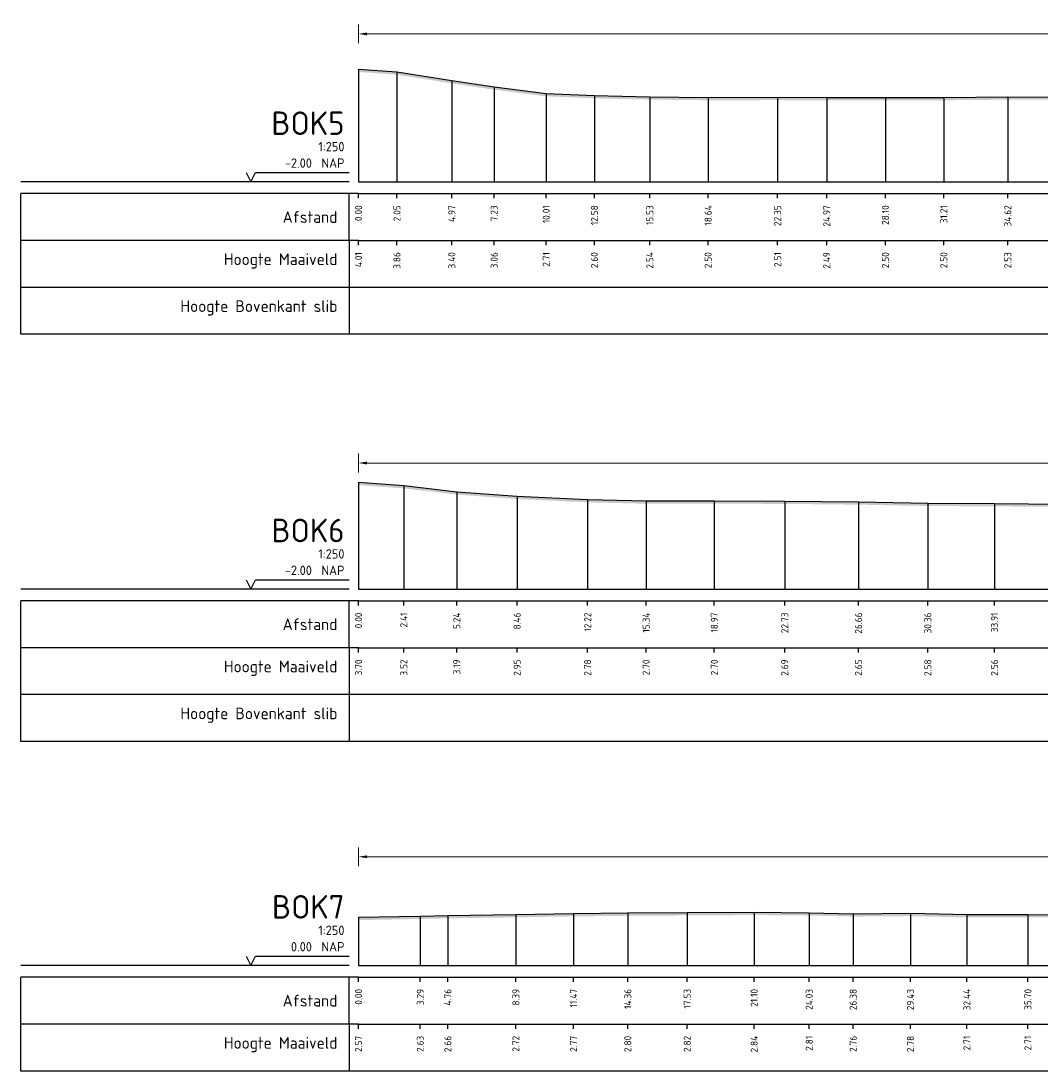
# Model space of a CAD drawing. Header units: metres. Extents: x 142544 to 148970, y 416231 to 417745.
# Tile 3 of 12: x 148695 to 148749, y 417598 to 417654. Entities that reach past the tile are written whole.
import ezdxf
from ezdxf.enums import TextEntityAlignment as Align

# ---------------------------------------------------------------- set-up
doc = ezdxf.new("R2010")
doc.units = ezdxf.units.M
doc.header["$PDMODE"] = 35
doc.header["$PDSIZE"] = 0.075
doc.layers.add('X-ME-AL-PROFIEL_HUIDIG MAAIVELD-GD', color=8, linetype='Continuous', lineweight=0)
doc.layers.add('X-XX-AL-DETAIL1-M', color=7, linetype='Continuous', lineweight=18)
doc.layers.add('X-ME-AL-PROFIEL_MAAIVELD-GD', color=8, linetype='Continuous')
doc.layers.add('X-ME-AL-PROFIELRASTER-S', color=7, linetype='Continuous')
doc.styles.add('NLCS-ISO-ANNOTATIEF-T18', font='NLCS-ISO.ttf', dxfattribs={"height": 1.8})
doc.styles.add('NLCS-ISO-ANNOTATIVE-T18', font='NLCS-ISO.ttf', dxfattribs={"height": 1.8})
doc.dimstyles.new('NLCS-ANNOTATIEF-T18-PIJL_L2_H0', dxfattribs={"dimtxt": 2.5, "dimasz": 1.8, "dimexe": 2, "dimexo": 2, "dimgap": 0.7, "dimtad": 1, "dimzin": 0, "dimdsep": 46, "dimtxsty": 'NLCS-ISO-ANNOTATIEF-T18', "dimcen": 0, "dimdle": 2, "dimclrd": 256, "dimclre": 256, "dimclrt": 10, "dimaunit": 2, "dimadec": 0, "dimazin": 0, "dimtfac": 1, "dimtdec": 3, "dimtofl": 0, "dimtmove": 0, "dimatfit": 3, "dimfxl": 2, "dimfxlon": 1, "dimtfillclr": 256, "dimtolj": 1, "dimtzin": 0, "dimlwd": -1, "dimlwe": -1, "dimarcsym": 0})

# ---------------------------------------------------------------- blocks, each defined once
blk = doc.blocks.new('SAL-PROFIELRASTER-D')
at = {"color": 0, "linetype": 'ByBlock', "lineweight": -2, "flags": 128}
for points in [[(-2, 0), (-72, 0)], [(-24, 2), (-23, 0), (-22, 2), (-2, 2)], [(-72, -12.5), (-72, -2.5)], [(0, -2.5), (-72, -2.5)], [(-2, -12.5), (-2, -2.5)], [(0, -12.5), (-72, -12.5)]]:
    blk.add_lwpolyline(points, dxfattribs=at)
at = {"color": 0, "linetype": 'ByBlock', "lineweight": -2, "style": 'NLCS-ISO-ANNOTATIVE-T18'}
blk.add_text('NAP', height=2, dxfattribs=at).set_placement((-3, 3), align=Align.RIGHT)
blk.add_text('Afstand', height=2.5, dxfattribs=at).set_placement((-4.5, -7.5), align=Align.MIDDLE_RIGHT)
for tag, height, p in [('PROFIELNR', 5, (-3, 10)), ('SCHAAL', 2, (-3, 6.5)), ('NAP', 2, (-9.94, 3))]:
    blk.add_attdef(tag, text='', height=height, dxfattribs=at).set_placement(p, align=Align.RIGHT)
blk = doc.blocks.new('SAL-PROFIELRASTER_BALK_EIND1-D')
at = {"color": 0, "linetype": 'ByBlock', "lineweight": -2, "flags": 128}
for points in [[(0, 0), (1, 0)], [(0, -2.5), (1, -2.5)], [(0, -12.5), (1, -12.5)]]:
    blk.add_lwpolyline(points, dxfattribs=at)
blk = doc.blocks.new('SAL-PROFIELRASTER_BALK-D')
at = {"color": 0, "linetype": 'ByBlock', "lineweight": -2}
for p, q in [((-72, -12.5), (-72, -2.5)), ((-2, -2.5), (-2, -12.5)), ((0, -12.5), (-72, -12.5))]:
    blk.add_line(p, q, dxfattribs=at)
at = {"color": 0, "linetype": 'ByBlock', "lineweight": -2, "style": 'NLCS-ISO-ANNOTATIVE-T18'}
for tag, height, p in [('TITEL1', 2.5, (-4.5, -6.5)), ('TITEL2', 1.5, (-4.5, -9.5))]:
    blk.add_attdef(tag, text='', height=height, dxfattribs=at).set_placement(p, align=Align.MIDDLE_RIGHT)
blk = doc.blocks.new('SAL-PROFIELRASTER_BALK_EIND2-D')
at = {"color": 0, "linetype": 'ByBlock', "lineweight": -2}
blk.add_line((1, -12.5), (0, -12.5), dxfattribs=at)
blk = doc.blocks.new('SAL-PROFIELRASTER_BALK_DATA-D')
at = {"color": 0, "linetype": 'ByBlock', "lineweight": -2}
blk.add_lwpolyline([(0, -3.5), (0, -2.5)], dxfattribs=at)
at = {"color": 0, "linetype": 'ByBlock', "lineweight": -2, "style": 'NLCS-ISO-ANNOTATIVE-T18'}
blk.add_attdef('GETAL', text='', height=1.5, rotation=90, dxfattribs=at).set_placement((0.75, -5), align=Align.RIGHT)
blk = doc.blocks.new('SAL-PROFIELRASTER_AANHAAL-D')
at = {"color": 9, "linetype": 'ByBlock', "lineweight": -2, "flags": 128}
blk.add_lwpolyline([(0, 1), (0, 0)], dxfattribs=at)
blk = doc.blocks.new('*D28')
at = {"layer": 'Defpoints', "color": 0, "transparency": 16777216}
for p in [(148712.789, 417653.21), (148900.563, 417648.633), (148712.789, 417645.325)]:
    blk.add_point(p, dxfattribs=at)
at = {"layer": 'X-XX-AL-DETAIL1-M', "transparency": 16777216}
for p, q in [((148712.789, 417652.71), (148712.789, 417653.71)), ((148900.563, 417652.71), (148900.563, 417653.71)), ((148900.113, 417653.21), (148713.239, 417653.21))]:
    blk.add_line(p, q, dxfattribs=at)
for points in [[(148713.239, 417653.285), (148713.239, 417653.135), (148712.789, 417653.21)], [(148900.113, 417653.285), (148900.113, 417653.135), (148900.563, 417653.21)]]:
    blk.add_solid(points, dxfattribs=at)
at = {"layer": 'X-XX-AL-DETAIL1-M', "color": 10, "transparency": 16777216, "insert": (148806.676, 417653.61), "char_height": 0.45, "attachment_point": 5, "style": 'NLCS-ISO-ANNOTATIEF-T18'}
blk.add_mtext('\\A1;Gras', dxfattribs=at)
blk = doc.blocks.new('*D31')
at = {"layer": 'Defpoints', "color": 0, "transparency": 16777216}
for p in [(148712.789, 417630.336), (148712.789, 417623.614), (148879.743, 417623.614)]:
    blk.add_point(p, dxfattribs=at)
at = {"layer": 'X-XX-AL-DETAIL1-M', "transparency": 16777216}
for p, q in [((148712.789, 417629.836), (148712.789, 417630.836)), ((148879.293, 417630.336), (148713.239, 417630.336)), ((148879.743, 417629.836), (148879.743, 417630.836))]:
    blk.add_line(p, q, dxfattribs=at)
for points in [[(148713.239, 417630.411), (148713.239, 417630.261), (148712.789, 417630.336)], [(148879.293, 417630.411), (148879.293, 417630.261), (148879.743, 417630.336)]]:
    blk.add_solid(points, dxfattribs=at)
at = {"layer": 'X-XX-AL-DETAIL1-M', "color": 10, "transparency": 16777216, "insert": (148796.266, 417630.736), "char_height": 0.45, "attachment_point": 5, "style": 'NLCS-ISO-ANNOTATIEF-T18'}
blk.add_mtext('\\A1;Gras', dxfattribs=at)
blk = doc.blocks.new('*D34')
at = {"layer": 'Defpoints', "color": 0, "transparency": 16777216}
for p in [(148712.789, 417609.346), (148712.789, 417603.549), (148926.484, 417603.549)]:
    blk.add_point(p, dxfattribs=at)
at = {"layer": 'X-XX-AL-DETAIL1-M', "transparency": 16777216}
for p, q in [((148712.789, 417608.846), (148712.789, 417609.846)), ((148926.484, 417608.846), (148926.484, 417609.846)), ((148926.034, 417609.346), (148713.239, 417609.346))]:
    blk.add_line(p, q, dxfattribs=at)
for points in [[(148713.239, 417609.421), (148713.239, 417609.271), (148712.789, 417609.346)], [(148926.034, 417609.421), (148926.034, 417609.271), (148926.484, 417609.346)]]:
    blk.add_solid(points, dxfattribs=at)
at = {"layer": 'X-XX-AL-DETAIL1-M', "color": 10, "transparency": 16777216, "insert": (148819.637, 417609.746), "char_height": 0.45, "attachment_point": 5, "style": 'NLCS-ISO-ANNOTATIEF-T18'}
blk.add_mtext('\\A1;Gras', dxfattribs=at)

msp = doc.modelspace()

# ---------------------------------------------------------------- hatches: boundary and pattern name
at = {"layer": 'X-ME-AL-PROFIEL_HUIDIG MAAIVELD-GD'}
h = msp.add_hatch(dxfattribs=at)
h.set_pattern_fill('AGR-MAAIVELD', color=256, scale=0.1, pattern_type=2)
h.set_pattern_definition([(45, (0, 49.6302), (-0.5000001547, 0.5000001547), []), (45, (-0.0714, 49.7016), (0, 1.0000003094), [0.707107, -0.707107]), (45, (-0.14286, 49.77306), (0, 1.0000003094), [0.707107, -0.707107]), (45, (-0.2153, 49.8455), (0, 1.0000003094), [0.707107, -0.707107]), (45, (-0.2857, 49.9159), (0, 1.0000003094), [0.707107, -0.707107]), (45, (-0.35714, 49.98734), (0, 1.0000003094), [0.707107, -0.707107]), (45, (-0.4286, 50.0588), (0, 1.0000003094), [0.707107, -0.707107]), (315, (0, 49.6302), (0.5000001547, 0.5000001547), []), (315, (0.0714, 49.7016), (1.0000003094, -3e-16), [0.707107, -0.707107]), (315, (0.14286, 49.77306), (1.0000003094, -3e-16), [0.707107, -0.707107]), (315, (0.2153, 49.8455), (1.0000003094, -3e-16), [0.707107, -0.707107]), (315, (0.2857, 49.9159), (1.0000003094, -3e-16), [0.707107, -0.707107]), (315, (0.35714, 49.98734), (1.0000003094, -3e-16), [0.707107, -0.707107]), (315, (0.4286, 50.0588), (1.0000003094, -3e-16), [0.707107, -0.707107])])
h.paths.add_polyline_path([(148926.476, 417645.663), (148925.035, 417646.113), (148922.772, 417647.099), (148921.46, 417647.2), (148919.81, 417647.225), (148918.136, 417647.3), (148916.181, 417647.57), (148914.672, 417647.576), (148913.342, 417647.526), (148909.883, 417647.734), (148907.442, 417647.9), (148905.341, 417648.035), (148902.814, 417648.301), (148900.563, 417648.633), (148900.113, 417649.204), (148898.545, 417649.748), (148895.502, 417649.908), (148892.946, 417650.314), (148890.681, 417650.723), (148887.988, 417651.28), (148885.83, 417651.396), (148883.256, 417651.316), (148880.371, 417650.752), (148878.053, 417650.403), (148875.687, 417650.178), (148872.679, 417649.992), (148869.465, 417649.962), (148866.572, 417649.959), (148862.924, 417649.948), (148859.779, 417649.927), (148856.158, 417649.869), (148852.925, 417649.916), (148849.485, 417649.961), (148846.015, 417649.896), (148842.45, 417649.947), (148838.913, 417649.927), (148835.443, 417649.913), (148831.875, 417649.946), (148828.309, 417649.894), (148824.724, 417649.992), (148821.208, 417649.92), (148817.98, 417649.887), (148814.809, 417649.786), (148811.991, 417649.853), (148809.123, 417649.919), (148805.737, 417649.935), (148802.618, 417649.909), (148799.138, 417649.925), (148795.622, 417649.853), (148791.984, 417649.843), (148788.343, 417649.865), (148784.8, 417649.823), (148781.662, 417649.773), (148778.659, 417649.782), (148775.155, 417649.782), (148772.01, 417649.829), (148768.579, 417649.863), (148764.896, 417649.877), (148761.426, 417649.832), (148757.83, 417649.836), (148754.42, 417649.832), (148750.848, 417649.847), (148747.412, 417649.856), (148744.001, 417649.823), (148740.886, 417649.828), (148737.756, 417649.816), (148735.14, 417649.831), (148731.432, 417649.823), (148728.323, 417649.86), (148725.372, 417649.925), (148722.8, 417650.035), (148720.019, 417650.387), (148717.762, 417650.724), (148714.839, 417651.189), (148712.789, 417651.334), (148712.789, 417651.184), (148714.839, 417651.039), (148717.762, 417650.574), (148720.019, 417650.237), (148722.8, 417649.885), (148725.372, 417649.775), (148728.323, 417649.71), (148731.432, 417649.673), (148735.14, 417649.681), (148737.756, 417649.666), (148740.886, 417649.678), (148744.001, 417649.673), (148747.412, 417649.706), (148750.848, 417649.697), (148754.42, 417649.682), (148757.83, 417649.686), (148761.426, 417649.682), (148764.896, 417649.727), (148768.579, 417649.713), (148772.01, 417649.679), (148775.155, 417649.632), (148778.659, 417649.632), (148781.662, 417649.623), (148784.8, 417649.673), (148788.343, 417649.715), (148791.984, 417649.693), (148795.622, 417649.703), (148799.138, 417649.775), (148802.618, 417649.759), (148805.737, 417649.785), (148809.123, 417649.769), (148811.991, 417649.703), (148814.809, 417649.636), (148817.98, 417649.737), (148821.208, 417649.77), (148824.724, 417649.842), (148828.309, 417649.744), (148831.875, 417649.796), (148835.443, 417649.763), (148838.913, 417649.777), (148842.45, 417649.797), (148846.015, 417649.746), (148849.485, 417649.811), (148852.925, 417649.766), (148856.158, 417649.719), (148859.779, 417649.777), (148862.924, 417649.798), (148866.572, 417649.809), (148869.465, 417649.812), (148872.679, 417649.842), (148875.687, 417650.028), (148878.053, 417650.253), (148880.371, 417650.602), (148883.256, 417651.166), (148885.83, 417651.246), (148887.988, 417651.13), (148890.681, 417650.573), (148892.946, 417650.164), (148895.502, 417649.758), (148898.545, 417649.598), (148900.113, 417649.054), (148900.563, 417648.483), (148902.814, 417648.151), (148905.341, 417647.885), (148907.442, 417647.75), (148909.883, 417647.584), (148913.342, 417647.376), (148914.672, 417647.426), (148916.181, 417647.42), (148918.136, 417647.15), (148919.81, 417647.075), (148921.46, 417647.05), (148922.772, 417646.949), (148925.035, 417645.963), (148926.476, 417645.513)])
h = msp.add_hatch(dxfattribs=at)
h.set_pattern_fill('AGR-MAAIVELD', color=256, scale=0.1, pattern_type=2)
h.set_pattern_definition([(45, (0, 67.27346), (-0.5000001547, 0.5000001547), []), (45, (-0.0714, 67.3449), (0, 1.0000003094), [0.707107, -0.707107]), (45, (-0.14286, 67.4163), (0, 1.0000003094), [0.707107, -0.707107]), (45, (-0.2153, 67.48875), (0, 1.0000003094), [0.707107, -0.707107]), (45, (-0.2857, 67.5592), (0, 1.0000003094), [0.707107, -0.707107]), (45, (-0.35714, 67.6306), (0, 1.0000003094), [0.707107, -0.707107]), (45, (-0.4286, 67.702), (0, 1.0000003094), [0.707107, -0.707107]), (315, (0, 67.27346), (0.5000001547, 0.5000001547), []), (315, (0.0714, 67.3449), (1.0000003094, -3e-16), [0.707107, -0.707107]), (315, (0.14286, 67.4163), (1.0000003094, -3e-16), [0.707107, -0.707107]), (315, (0.2153, 67.48875), (1.0000003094, -3e-16), [0.707107, -0.707107]), (315, (0.2857, 67.5592), (1.0000003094, -3e-16), [0.707107, -0.707107]), (315, (0.35714, 67.6306), (1.0000003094, -3e-16), [0.707107, -0.707107]), (315, (0.4286, 67.702), (1.0000003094, -3e-16), [0.707107, -0.707107])])
h.paths.add_polyline_path([(148901.029, 417624.065), (148899.253, 417624.823), (148897.418, 417625.291), (148895.498, 417625.485), (148894.411, 417625.59), (148893.428, 417625.638), (148891.36, 417625.741), (148889.35, 417625.781), (148887.687, 417625.893), (148884.436, 417626.056), (148882.19, 417626.172), (148879.743, 417626.382), (148877.918, 417626.575), (148875.592, 417626.825), (148872.883, 417627.101), (148872.299, 417627.812), (148869.996, 417627.781), (148867.027, 417627.792), (148864.542, 417627.93), (148861.464, 417628.042), (148857.892, 417628.074), (148854.461, 417628.093), (148851.142, 417628.068), (148847.495, 417628.049), (148843.912, 417628.038), (148840.511, 417628.052), (148837.071, 417628.079), (148833.525, 417628.078), (148830.033, 417627.985), (148826.766, 417627.961), (148823.561, 417627.96), (148819.865, 417628.023), (148816.302, 417628.087), (148812.553, 417628.072), (148808.852, 417628.049), (148805.218, 417628.113), (148801.433, 417628.102), (148797.975, 417628.134), (148794.092, 417628.141), (148790.568, 417628.133), (148786.898, 417628.101), (148783.059, 417628.164), (148779.444, 417628.216), (148775.811, 417628.251), (148771.962, 417628.266), (148768.781, 417628.238), (148764.928, 417628.211), (148761.489, 417628.191), (148757.817, 417628.199), (148754.049, 417628.17), (148750.339, 417628.144), (148746.702, 417628.175), (148743.147, 417628.194), (148739.448, 417628.266), (148735.517, 417628.308), (148731.763, 417628.313), (148728.127, 417628.315), (148725.008, 417628.389), (148721.244, 417628.568), (148718.027, 417628.803), (148715.202, 417629.134), (148712.789, 417629.309), (148712.789, 417629.159), (148715.202, 417628.984), (148718.027, 417628.653), (148721.244, 417628.418), (148725.008, 417628.239), (148728.127, 417628.165), (148731.763, 417628.163), (148735.517, 417628.158), (148739.448, 417628.116), (148743.147, 417628.044), (148746.702, 417628.025), (148750.339, 417627.994), (148754.049, 417628.02), (148757.817, 417628.049), (148761.489, 417628.041), (148764.928, 417628.061), (148768.781, 417628.088), (148771.962, 417628.116), (148775.811, 417628.101), (148779.444, 417628.066), (148783.059, 417628.014), (148786.898, 417627.951), (148790.568, 417627.983), (148794.092, 417627.991), (148797.975, 417627.984), (148801.433, 417627.952), (148805.218, 417627.963), (148808.852, 417627.899), (148812.553, 417627.922), (148816.302, 417627.937), (148819.865, 417627.873), (148823.561, 417627.81), (148826.766, 417627.811), (148830.033, 417627.835), (148833.525, 417627.928), (148837.071, 417627.929), (148840.511, 417627.902), (148843.912, 417627.888), (148847.495, 417627.899), (148851.142, 417627.918), (148854.461, 417627.943), (148857.892, 417627.924), (148861.464, 417627.892), (148864.542, 417627.78), (148867.027, 417627.642), (148869.996, 417627.631), (148872.299, 417627.662), (148872.883, 417626.951), (148875.592, 417626.675), (148877.918, 417626.425), (148879.743, 417626.232), (148882.19, 417626.022), (148884.436, 417625.906), (148887.687, 417625.743), (148889.35, 417625.631), (148891.36, 417625.591), (148893.428, 417625.488), (148894.411, 417625.44), (148895.498, 417625.335), (148897.418, 417625.141), (148899.253, 417624.673), (148901.029, 417623.915)])
h = msp.add_hatch(dxfattribs=at)
h.set_pattern_fill('AGR-MAAIVELD', color=256, scale=0.1, pattern_type=2)
h.set_pattern_definition([(45, (0, 79.98554), (-0.5000001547, 0.5000001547), []), (45, (-0.0714, 80.057), (0, 1.0000003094), [0.707107, -0.707107]), (45, (-0.14286, 80.1284), (0, 1.0000003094), [0.707107, -0.707107]), (45, (-0.2153, 80.2008), (0, 1.0000003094), [0.707107, -0.707107]), (45, (-0.2857, 80.27125), (0, 1.0000003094), [0.707107, -0.707107]), (45, (-0.35714, 80.3427), (0, 1.0000003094), [0.707107, -0.707107]), (45, (-0.4286, 80.4141), (0, 1.0000003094), [0.707107, -0.707107]), (315, (0, 79.98554), (0.5000001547, 0.5000001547), []), (315, (0.0714, 80.057), (1.0000003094, -3e-16), [0.707107, -0.707107]), (315, (0.14286, 80.1284), (1.0000003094, -3e-16), [0.707107, -0.707107]), (315, (0.2153, 80.2008), (1.0000003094, -3e-16), [0.707107, -0.707107]), (315, (0.2857, 80.27125), (1.0000003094, -3e-16), [0.707107, -0.707107]), (315, (0.35714, 80.3427), (1.0000003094, -3e-16), [0.707107, -0.707107]), (315, (0.4286, 80.4141), (1.0000003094, -3e-16), [0.707107, -0.707107])])
h.paths.add_polyline_path([(148926.484, 417606.101), (148923.541, 417606.142), (148920.004, 417606.157), (148916.948, 417606.196), (148913.789, 417606.158), (148909.719, 417606.218), (148906.144, 417606.242), (148902.998, 417606.334), (148900.033, 417606.334), (148896.95, 417606.402), (148893.28, 417606.499), (148889.406, 417606.568), (148885.689, 417606.557), (148881.816, 417606.478), (148878.729, 417606.449), (148875.638, 417606.389), (148872.919, 417606.268), (148869.813, 417606.16), (148866.958, 417606.091), (148863.759, 417606.041), (148860.376, 417606.023), (148857.518, 417605.988), (148854.415, 417605.964), (148850.831, 417605.962), (148847.302, 417605.964), (148843.829, 417605.955), (148840.244, 417605.951), (148836.927, 417606.023), (148833.543, 417606.039), (148829.943, 417606.145), (148826.517, 417606.273), (148822.903, 417606.47), (148819.557, 417606.551), (148816.053, 417606.494), (148813.001, 417606.43), (148809.486, 417606.338), (148806.148, 417606.288), (148802.449, 417606.236), (148798.729, 417606.158), (148794.82, 417606.167), (148791.044, 417606.185), (148787.407, 417606.095), (148783.939, 417606.084), (148780.711, 417606.155), (148777.783, 417606.2), (148774.767, 417606.302), (148771.41, 417606.298), (148768.02, 417606.289), (148764.964, 417606.316), (148762.045, 417606.295), (148758.977, 417606.259), (148755.56, 417606.243), (148751.891, 417606.249), (148748.486, 417606.261), (148745.234, 417606.261), (148742.22, 417606.331), (148739.167, 417606.306), (148736.823, 417606.362), (148733.889, 417606.388), (148730.319, 417606.367), (148727.148, 417606.348), (148724.258, 417606.316), (148721.181, 417606.265), (148717.551, 417606.213), (148716.084, 417606.179), (148712.789, 417606.117), (148712.789, 417605.967), (148716.084, 417606.029), (148717.551, 417606.063), (148721.181, 417606.115), (148724.258, 417606.166), (148727.148, 417606.198), (148730.319, 417606.217), (148733.889, 417606.238), (148736.823, 417606.212), (148739.167, 417606.156), (148742.22, 417606.181), (148745.234, 417606.111), (148748.486, 417606.111), (148751.891, 417606.099), (148755.56, 417606.093), (148758.977, 417606.109), (148762.045, 417606.145), (148764.964, 417606.166), (148768.02, 417606.139), (148771.41, 417606.148), (148774.767, 417606.152), (148777.783, 417606.05), (148780.711, 417606.005), (148783.939, 417605.934), (148787.407, 417605.945), (148791.044, 417606.035), (148794.82, 417606.017), (148798.729, 417606.008), (148802.449, 417606.086), (148806.148, 417606.138), (148809.486, 417606.188), (148813.001, 417606.28), (148816.053, 417606.344), (148819.557, 417606.401), (148822.903, 417606.32), (148826.517, 417606.123), (148829.943, 417605.995), (148833.543, 417605.889), (148836.927, 417605.873), (148840.244, 417605.801), (148843.829, 417605.805), (148847.302, 417605.814), (148850.831, 417605.812), (148854.415, 417605.814), (148857.518, 417605.838), (148860.376, 417605.873), (148863.759, 417605.891), (148866.958, 417605.941), (148869.813, 417606.01), (148872.919, 417606.118), (148875.638, 417606.239), (148878.729, 417606.299), (148881.816, 417606.328), (148885.689, 417606.407), (148889.406, 417606.418), (148893.28, 417606.349), (148896.95, 417606.252), (148900.033, 417606.184), (148902.998, 417606.184), (148906.144, 417606.092), (148909.719, 417606.068), (148913.789, 417606.008), (148916.948, 417606.046), (148920.004, 417606.007), (148923.541, 417605.992), (148926.484, 417605.951)])

# ---------------------------------------------------------------- linework, layer by layer
at = {"layer": 'X-ME-AL-PROFIEL_MAAIVELD-GD'}
for points in [[(148712.789, 417651.334), (148714.839, 417651.189), (148717.762, 417650.724), (148720.019, 417650.387), (148722.8, 417650.035), (148725.372, 417649.925), (148728.323, 417649.86), (148731.432, 417649.823), (148735.14, 417649.831), (148737.756, 417649.816), (148740.886, 417649.828), (148744.001, 417649.823), (148747.412, 417649.856), (148750.848, 417649.847)], [(148712.789, 417629.309), (148715.202, 417629.134), (148718.027, 417628.803), (148721.244, 417628.568), (148725.008, 417628.389), (148728.127, 417628.315), (148731.763, 417628.313), (148735.517, 417628.308), (148739.448, 417628.266), (148743.147, 417628.194), (148746.702, 417628.175), (148750.339, 417628.144)], [(148712.789, 417606.117), (148716.084, 417606.179), (148717.551, 417606.213), (148721.181, 417606.265), (148724.258, 417606.316), (148727.148, 417606.348), (148730.319, 417606.367), (148733.889, 417606.388), (148736.823, 417606.362), (148739.167, 417606.306), (148742.22, 417606.331), (148745.234, 417606.261), (148748.486, 417606.261), (148751.891, 417606.249)]]:
    msp.add_lwpolyline(points, dxfattribs=at)

# ---------------------------------------------------------------- block references
at = {"layer": 'X-ME-AL-PROFIELRASTER-S'}
for p, yscale in [((148712.789, 417645.325), 6.009), ((148714.839, 417645.325), 5.864), ((148717.762, 417645.325), 5.399), ((148720.019, 417645.325), 5.061999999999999), ((148722.8, 417645.325), 4.71), ((148725.372, 417645.325), 4.6), ((148728.323, 417645.325), 4.535), ((148731.432, 417645.325), 4.498), ((148735.14, 417645.325), 4.506), ((148737.756, 417645.325), 4.491), ((148740.886, 417645.325), 4.503), ((148744.001, 417645.325), 4.498), ((148747.412, 417645.325), 4.531000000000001), ((148712.789, 417623.614), 5.695), ((148715.202, 417623.614), 5.52), ((148718.027, 417623.614), 5.189), ((148721.244, 417623.614), 4.954000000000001), ((148725.008, 417623.614), 4.775), ((148728.127, 417623.614), 4.701000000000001), ((148731.763, 417623.614), 4.699), ((148735.517, 417623.614), 4.694), ((148739.448, 417623.614), 4.652), ((148743.147, 417623.614), 4.58), ((148746.702, 417623.614), 4.561), ((148717.551, 417603.549), 2.664), ((148721.181, 417603.549), 2.716), ((148724.258, 417603.549), 2.767), ((148727.148, 417603.549), 2.799), ((148730.319, 417603.549), 2.818), ((148733.889, 417603.549), 2.839), ((148736.823, 417603.549), 2.813), ((148739.167, 417603.549), 2.757), ((148742.22, 417603.549), 2.782), ((148745.234, 417603.549), 2.712), ((148748.486, 417603.549), 2.712), ((148712.789, 417603.549), 2.568), ((148716.084, 417603.549), 2.63)]:
    msp.add_blockref('SAL-PROFIELRASTER_AANHAAL-D', p, dxfattribs=dict(at, yscale=yscale))
at = {"layer": 'X-ME-AL-PROFIELRASTER-S', "xscale": 0.25, "yscale": 0.25, "zscale": 0.25}
for name, p, values in [('SAL-PROFIELRASTER-D', (148712.789, 417645.325), {'PROFIELNR': 'BOK5', 'SCHAAL': '1:250', 'NAP': '-2.00'}), ('SAL-PROFIELRASTER_BALK_DATA-D', (148712.789, 417645.325), {'GETAL': '0.00'}), ('SAL-PROFIELRASTER_BALK_DATA-D', (148714.839, 417645.325), {'GETAL': '2.05'}), ('SAL-PROFIELRASTER_BALK_DATA-D', (148717.762, 417645.325), {'GETAL': '4.97'}), ('SAL-PROFIELRASTER_BALK_DATA-D', (148720.019, 417645.325), {'GETAL': '7.23'}), ('SAL-PROFIELRASTER_BALK_DATA-D', (148722.8, 417645.325), {'GETAL': '10.01'}), ('SAL-PROFIELRASTER_BALK_DATA-D', (148725.372, 417645.325), {'GETAL': '12.58'}), ('SAL-PROFIELRASTER_BALK_DATA-D', (148728.323, 417645.325), {'GETAL': '15.53'}), ('SAL-PROFIELRASTER_BALK_DATA-D', (148731.432, 417645.325), {'GETAL': '18.64'}), ('SAL-PROFIELRASTER_BALK_DATA-D', (148735.14, 417645.325), {'GETAL': '22.35'}), ('SAL-PROFIELRASTER_BALK_DATA-D', (148737.756, 417645.325), {'GETAL': '24.97'}), ('SAL-PROFIELRASTER_BALK_DATA-D', (148740.886, 417645.325), {'GETAL': '28.10'}), ('SAL-PROFIELRASTER_BALK_DATA-D', (148744.001, 417645.325), {'GETAL': '31.21'}), ('SAL-PROFIELRASTER_BALK_DATA-D', (148747.412, 417645.325), {'GETAL': '34.62'}), ('SAL-PROFIELRASTER_BALK-D', (148712.789, 417642.825), {'TITEL1': 'Hoogte Maaiveld'}), ('SAL-PROFIELRASTER_BALK_DATA-D', (148712.789, 417642.825), {'GETAL': '4.01'}), ('SAL-PROFIELRASTER_BALK_DATA-D', (148714.839, 417642.825), {'GETAL': '3.86'}), ('SAL-PROFIELRASTER_BALK_DATA-D', (148717.762, 417642.825), {'GETAL': '3.40'}), ('SAL-PROFIELRASTER_BALK_DATA-D', (148720.019, 417642.825), {'GETAL': '3.06'}), ('SAL-PROFIELRASTER_BALK_DATA-D', (148722.8, 417642.825), {'GETAL': '2.71'}), ('SAL-PROFIELRASTER_BALK_DATA-D', (148725.372, 417642.825), {'GETAL': '2.60'}), ('SAL-PROFIELRASTER_BALK_DATA-D', (148728.323, 417642.825), {'GETAL': '2.54'}), ('SAL-PROFIELRASTER_BALK_DATA-D', (148731.432, 417642.825), {'GETAL': '2.50'}), ('SAL-PROFIELRASTER_BALK_DATA-D', (148735.14, 417642.825), {'GETAL': '2.51'}), ('SAL-PROFIELRASTER_BALK_DATA-D', (148737.756, 417642.825), {'GETAL': '2.49'}), ('SAL-PROFIELRASTER_BALK_DATA-D', (148740.886, 417642.825), {'GETAL': '2.50'}), ('SAL-PROFIELRASTER_BALK_DATA-D', (148744.001, 417642.825), {'GETAL': '2.50'}), ('SAL-PROFIELRASTER_BALK_DATA-D', (148747.412, 417642.825), {'GETAL': '2.53'}), ('SAL-PROFIELRASTER_BALK-D', (148712.789, 417640.325), {'TITEL1': 'Hoogte Bovenkant slib'}), ('SAL-PROFIELRASTER-D', (148712.789, 417623.614), {'PROFIELNR': 'BOK6', 'SCHAAL': '1:250', 'NAP': '-2.00'}), ('SAL-PROFIELRASTER_BALK_DATA-D', (148712.789, 417623.614), {'GETAL': '0.00'}), ('SAL-PROFIELRASTER_BALK_DATA-D', (148715.202, 417623.614), {'GETAL': '2.41'}), ('SAL-PROFIELRASTER_BALK_DATA-D', (148718.027, 417623.614), {'GETAL': '5.24'}), ('SAL-PROFIELRASTER_BALK_DATA-D', (148721.244, 417623.614), {'GETAL': '8.46'}), ('SAL-PROFIELRASTER_BALK_DATA-D', (148725.008, 417623.614), {'GETAL': '12.22'}), ('SAL-PROFIELRASTER_BALK_DATA-D', (148728.127, 417623.614), {'GETAL': '15.34'}), ('SAL-PROFIELRASTER_BALK_DATA-D', (148731.763, 417623.614), {'GETAL': '18.97'}), ('SAL-PROFIELRASTER_BALK_DATA-D', (148735.517, 417623.614), {'GETAL': '22.73'}), ('SAL-PROFIELRASTER_BALK_DATA-D', (148739.448, 417623.614), {'GETAL': '26.66'}), ('SAL-PROFIELRASTER_BALK_DATA-D', (148743.147, 417623.614), {'GETAL': '30.36'}), ('SAL-PROFIELRASTER_BALK_DATA-D', (148746.702, 417623.614), {'GETAL': '33.91'}), ('SAL-PROFIELRASTER_BALK-D', (148712.789, 417621.114), {'TITEL1': 'Hoogte Maaiveld'}), ('SAL-PROFIELRASTER_BALK_DATA-D', (148712.789, 417621.114), {'GETAL': '3.70'}), ('SAL-PROFIELRASTER_BALK_DATA-D', (148715.202, 417621.114), {'GETAL': '3.52'}), ('SAL-PROFIELRASTER_BALK_DATA-D', (148718.027, 417621.114), {'GETAL': '3.19'}), ('SAL-PROFIELRASTER_BALK_DATA-D', (148721.244, 417621.114), {'GETAL': '2.95'}), ('SAL-PROFIELRASTER_BALK_DATA-D', (148725.008, 417621.114), {'GETAL': '2.78'}), ('SAL-PROFIELRASTER_BALK_DATA-D', (148728.127, 417621.114), {'GETAL': '2.70'}), ('SAL-PROFIELRASTER_BALK_DATA-D', (148731.763, 417621.114), {'GETAL': '2.70'}), ('SAL-PROFIELRASTER_BALK_DATA-D', (148735.517, 417621.114), {'GETAL': '2.69'}), ('SAL-PROFIELRASTER_BALK_DATA-D', (148739.448, 417621.114), {'GETAL': '2.65'}), ('SAL-PROFIELRASTER_BALK_DATA-D', (148743.147, 417621.114), {'GETAL': '2.58'}), ('SAL-PROFIELRASTER_BALK_DATA-D', (148746.702, 417621.114), {'GETAL': '2.56'}), ('SAL-PROFIELRASTER_BALK-D', (148712.789, 417618.614), {'TITEL1': 'Hoogte Bovenkant slib'}), ('SAL-PROFIELRASTER-D', (148712.789, 417603.549), {'PROFIELNR': 'BOK7', 'SCHAAL': '1:250', 'NAP': '0.00'}), ('SAL-PROFIELRASTER_BALK_DATA-D', (148712.789, 417603.549), {'GETAL': '0.00'}), ('SAL-PROFIELRASTER_BALK_DATA-D', (148716.084, 417603.549), {'GETAL': '3.29'}), ('SAL-PROFIELRASTER_BALK_DATA-D', (148717.551, 417603.549), {'GETAL': '4.76'}), ('SAL-PROFIELRASTER_BALK_DATA-D', (148721.181, 417603.549), {'GETAL': '8.39'}), ('SAL-PROFIELRASTER_BALK_DATA-D', (148724.258, 417603.549), {'GETAL': '11.47'}), ('SAL-PROFIELRASTER_BALK_DATA-D', (148727.148, 417603.549), {'GETAL': '14.36'}), ('SAL-PROFIELRASTER_BALK_DATA-D', (148730.319, 417603.549), {'GETAL': '17.53'}), ('SAL-PROFIELRASTER_BALK_DATA-D', (148733.889, 417603.549), {'GETAL': '21.10'}), ('SAL-PROFIELRASTER_BALK_DATA-D', (148736.823, 417603.549), {'GETAL': '24.03'}), ('SAL-PROFIELRASTER_BALK_DATA-D', (148739.167, 417603.549), {'GETAL': '26.38'}), ('SAL-PROFIELRASTER_BALK_DATA-D', (148742.22, 417603.549), {'GETAL': '29.43'}), ('SAL-PROFIELRASTER_BALK_DATA-D', (148745.234, 417603.549), {'GETAL': '32.44'}), ('SAL-PROFIELRASTER_BALK_DATA-D', (148748.486, 417603.549), {'GETAL': '35.70'}), ('SAL-PROFIELRASTER_BALK-D', (148712.789, 417601.049), {'TITEL1': 'Hoogte Maaiveld'}), ('SAL-PROFIELRASTER_BALK_DATA-D', (148712.789, 417601.049), {'GETAL': '2.57'}), ('SAL-PROFIELRASTER_BALK_DATA-D', (148716.084, 417601.049), {'GETAL': '2.63'}), ('SAL-PROFIELRASTER_BALK_DATA-D', (148717.551, 417601.049), {'GETAL': '2.66'}), ('SAL-PROFIELRASTER_BALK_DATA-D', (148721.181, 417601.049), {'GETAL': '2.72'}), ('SAL-PROFIELRASTER_BALK_DATA-D', (148724.258, 417601.049), {'GETAL': '2.77'}), ('SAL-PROFIELRASTER_BALK_DATA-D', (148727.148, 417601.049), {'GETAL': '2.80'}), ('SAL-PROFIELRASTER_BALK_DATA-D', (148730.319, 417601.049), {'GETAL': '2.82'}), ('SAL-PROFIELRASTER_BALK_DATA-D', (148733.889, 417601.049), {'GETAL': '2.84'}), ('SAL-PROFIELRASTER_BALK_DATA-D', (148736.823, 417601.049), {'GETAL': '2.81'}), ('SAL-PROFIELRASTER_BALK_DATA-D', (148739.167, 417601.049), {'GETAL': '2.76'}), ('SAL-PROFIELRASTER_BALK_DATA-D', (148742.22, 417601.049), {'GETAL': '2.78'}), ('SAL-PROFIELRASTER_BALK_DATA-D', (148745.234, 417601.049), {'GETAL': '2.71'}), ('SAL-PROFIELRASTER_BALK_DATA-D', (148748.486, 417601.049), {'GETAL': '2.71'})]:
    msp.add_blockref(name, p, dxfattribs=at).add_auto_attribs(values)
at = {"layer": 'X-ME-AL-PROFIELRASTER-S', "yscale": 0.25}
for name, p, xscale, zscale in [('SAL-PROFIELRASTER_BALK_EIND1-D', (148712.789, 417645.325), 215, 201.1779149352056), ('SAL-PROFIELRASTER_BALK_EIND2-D', (148712.789, 417642.825), 215, 201.1779149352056), ('SAL-PROFIELRASTER_BALK_EIND2-D', (148712.789, 417640.325), 215, 22.11504411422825), ('SAL-PROFIELRASTER_BALK_EIND1-D', (148712.789, 417623.614), 189, 177.1863062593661), ('SAL-PROFIELRASTER_BALK_EIND2-D', (148712.789, 417621.114), 189, 177.1863062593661), ('SAL-PROFIELRASTER_BALK_EIND2-D', (148712.789, 417618.614), 189, 22.7713179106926), ('SAL-PROFIELRASTER_BALK_EIND1-D', (148712.789, 417603.549), 214.3205397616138, 214.3205397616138), ('SAL-PROFIELRASTER_BALK_EIND2-D', (148712.789, 417601.049), 214.3205397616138, 214.3205397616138)]:
    msp.add_blockref(name, p, dxfattribs=dict(at, xscale=xscale, zscale=zscale))

# ---------------------------------------------------------------- dimensions: what is measured, and where the dimension line sits
at = {"layer": 'X-XX-AL-DETAIL1-M'}
for base, p1, p2, picture, middle in [((148712.789, 417653.21), (148900.563, 417648.633), (148712.789, 417645.325), '*D28', (148806.676, 417653.21)), ((148712.789, 417630.336), (148879.743, 417623.614), (148712.789, 417623.614), '*D31', (148796.266, 417630.336)), ((148712.789, 417609.346), (148926.484, 417603.549), (148712.789, 417603.549), '*D34', (148819.637, 417609.346))]:
    dim = msp.add_linear_dim(base=base, p1=p1, p2=p2, text='Gras', dimstyle='NLCS-ANNOTATIEF-T18-PIJL_L2_H0', dxfattribs=at)
    dim.commit()
    dim.dimension.update_dxf_attribs({"geometry": picture, "text_midpoint": middle, "dimtype": 160})

doc.saveas('drawing.dxf')
